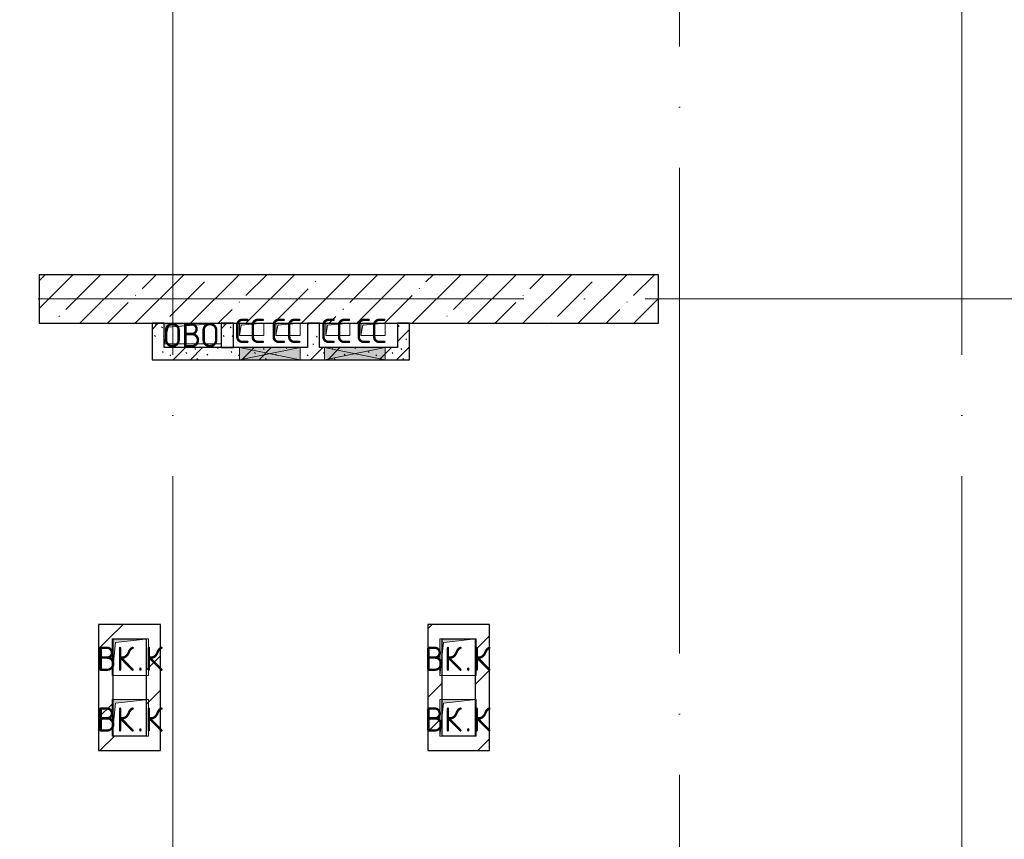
# Model space of a CAD drawing. Header units: millimetres. Extents: x -30540 to 173936, y -11730 to 122288.
# Tile 14 of 116: x -6425 to 1684, y 54600 to 61350. Entities that reach past the tile are written whole.
import ezdxf

# ---------------------------------------------------------------- set-up
doc = ezdxf.new("R2010")
doc.units = ezdxf.units.MM
doc.linetypes.add('ADSK_Линия сетки', pattern=[5000, 4000, -500, 0, -500])
for name, color, linetype, lineweight in [('A-____-NOTE-TEXT', 7, 'Continuous', 18), ('A-GLAZ-____-MCUT', 7, 'Continuous', 9), ('A-GLAZ-____-OTLN', 7, 'Continuous', 18), ('A-WALL-____-MCUT', 7, 'Continuous', 40), ('A-WALL-____-PATT', 7, 'Continuous', 40), ('I-WALL-____-MCUT', 7, 'Continuous', 40), ('M-EQPM-____-OTLN', 7, 'Continuous', 18), ('S-GRID-____-OTLN', 7, 'Continuous', 9)]:
    doc.layers.add(name, color=color, linetype=linetype, lineweight=lineweight)
doc.styles.add('GOST Common', font='GOST_Common.ttf', dxfattribs={"height": 200})
pattern_1 = [(45, (0, 0), (-424.264, 424.264), []), (45, (0, 282.8), (-424.264, 424.264), [])]
pattern_2 = [(135, (300.56, 377.28), (-565.6854, 6e-14), [10, -790]), (135, (349.8, 474.73), (-565.6854, 6e-14), [10, -790]), (135, (423.93, 473.06), (-565.6854, 6e-14), [10, -790]), (135, (229.92, 447.9), (-565.6854, 6e-14), [10, -790]), (135, (155.08, 447.9), (-565.6854, 6e-14), [10, -790]), (135, (114.9, 369.03), (-565.6854, 6e-14), [10, -790]), (135, (132.43, 285.8), (-565.6854, 6e-14), [10, -790]), (135, (214.66, 322), (-565.6854, 6e-14), [10, -790]), (135, (198.16, 261.88), (-565.6854, 6e-14), [10, -790]), (135, (45.2, 272.9), (-565.6854, 6e-14), [10, -790]), (135, (42.32, 336.16), (-565.6854, 6e-14), [10, -790]), (135, (92.26, 192.24), (-565.6854, 6e-14), [10, -790]), (135, (7.07, 149.2), (-565.6854, 6e-14), [10, -790]), (135, (80.6, 95.1), (-565.6854, 6e-14), [10, -790]), (135, (79.53, 36.94), (-565.6854, 6e-14), [10, -790]), (135, (153.87, 74.56), (-565.6854, 6e-14), [10, -790]), (135, (228.35, 124.8), (-565.6854, 6e-14), [10, -790]), (135, (279.75, 180.4), (-565.6854, 6e-14), [10, -790]), (135, (282.9, 31.63), (-565.6854, 6e-14), [10, -790]), (135, (377.38, 53.45), (-565.6854, 6e-14), [10, -790]), (135, (352.28, 102.7), (-565.6854, 6e-14), [10, -790]), (135, (354.05, 0), (-565.6854, 6e-14), [10, -790]), (135, (553.23, 16.45), (-565.6854, 6e-14), [10, -790]), (135, (542.38, 63.45), (-565.6854, 6e-14), [10, -790]), (135, (536.58, 239.3), (-565.6854, 6e-14), [10, -790]), (135, (475.85, 203.9), (-565.6854, 6e-14), [10, -790]), (135, (475.85, 316.54), (-565.6854, 6e-14), [10, -790]), (135, (520.8, 408.7), (-565.6854, 6e-14), [10, -790]), (135, (551.1, 470.8), (-565.6854, 6e-14), [10, -790]), (135, (235.25, 537.93), (-565.6854, 6e-14), [10, -790]), (135, (407.25, 547.65), (-565.6854, 6e-14), [10, -790]), (135, (94.5, 558.6), (-565.6854, 6e-14), [10, -790]), (135, (46.4, 532.3), (-565.6854, 6e-14), [10, -790]), (135, (85.56, 465.04), (-565.6854, 6e-14), [10, -790]), (135, (355.53, 181.14), (-565.6854, 6e-14), [10, -790]), (135, (362.23, 243.6), (-565.6854, 6e-14), [10, -790]), (135, (413.45, 344.1), (-565.6854, 6e-14), [10, -790]), (135, (286.3, 273.25), (-565.6854, 6e-14), [10, -790]), (135, (423.02, 263.72), (-565.6854, 6e-14), [10, -790]), (135, (162.94, 190.2), (-565.6854, 6e-14), [10, -790]), (135, (470.25, 120.93), (-565.6854, 6e-14), [10, -790]), (135, (484.48, 9.78), (-565.6854, 6e-14), [10, -790]), (45, (0, 212.13), (-565.6854, 0), []), (45, (212.13, 0), (-565.6854, 0), []), (45, (353.55, 0), (-565.6854, 0), []), (45, (0, 353.55), (-565.6854, 0), [])]

# ---------------------------------------------------------------- blocks, each defined once
blk = doc.blocks.new('АР_Отверстие прямоугольное - СС-4847803-01 ЭМ')
at = {"layer": 'A-GLAZ-____-OTLN', "lineweight": 13, "true_color": 0xf9f9f9}
blk.add_hatch(color=7, dxfattribs=at).paths.add_polyline_path([(375, -50), (375, 50), (-125, 50), (-125, -50)])
at = {"layer": 'A-GLAZ-____-MCUT', "color": 254, "lineweight": 15, "true_color": 0xcccccc}
for p, q in [((-125, 50), (-125, -50)), ((375, 50), (375, -50))]:
    blk.add_line(p, q, dxfattribs=at)
at = {"layer": 'A-GLAZ-____-OTLN', "color": 254, "lineweight": 5, "true_color": 0xcccccc}
for p, q in [((375, 50), (-125, -50)), ((-125, 50), (375, -50))]:
    blk.add_line(p, q, dxfattribs=at)
at = {"layer": 'A-GLAZ-____-OTLN', "color": 254, "lineweight": 13, "true_color": 0xcccccc}
for p, q in [((375, 50), (-125, 50)), ((-125, 50), (-125, -50)), ((375, -50), (375, 50)), ((-125, -50), (375, -50))]:
    blk.add_line(p, q, dxfattribs=at)
blk = doc.blocks.new('АР_Отверстие прямоугольное - СС-5263667-01 ЭМ')
at = {"layer": 'A-GLAZ-____-OTLN', "lineweight": 13, "true_color": 0xf9f9f9}
blk.add_hatch(color=7, dxfattribs=at).paths.add_polyline_path([(375, 50), (-125, 50), (-125, -50), (375, -50)])
at = {"layer": 'A-GLAZ-____-MCUT', "color": 254, "lineweight": 15, "true_color": 0xcccccc}
for p, q in [((-125, 50), (-125, -50)), ((375, 50), (375, -50))]:
    blk.add_line(p, q, dxfattribs=at)
at = {"layer": 'A-GLAZ-____-OTLN', "color": 254, "lineweight": 5, "true_color": 0xcccccc}
for p, q in [((375, 50), (-125, -50)), ((-125, 50), (375, -50))]:
    blk.add_line(p, q, dxfattribs=at)
at = {"layer": 'A-GLAZ-____-OTLN', "color": 254, "lineweight": 13, "true_color": 0xcccccc}
for p, q in [((375, 50), (-125, 50)), ((-125, 50), (-125, -50)), ((375, -50), (375, 50)), ((-125, -50), (375, -50))]:
    blk.add_line(p, q, dxfattribs=at)
blk = doc.blocks.new('АР_Канал вертикальный прямоугольный - ВК_К-7548682-01 ЭМ')
at = {"layer": 'M-EQPM-____-OTLN', "lineweight": 13, "true_color": 0xe2e2e2}
blk.add_hatch(color=254, dxfattribs=at).paths.add_polyline_path([(-150, -150), (-120, 120), (150, 150), (-150, 150)])
at = {"layer": 'M-EQPM-____-OTLN', "color": 253, "lineweight": 13, "true_color": 0xaaaaaa}
for p, q in [((150, 150), (-150, 150)), ((-150, 150), (-150, -150)), ((150, 150), (-150, 150)), ((-150, 150), (-150, -150)), ((-150, -150), (-150, 150)), ((-150, 150), (150, 150)), ((-150, -150), (-120, 120)), ((-150, -150), (-120, 120)), ((-120, 120), (150, 150)), ((-120, 120), (150, 150)), ((150, -150), (150, 150)), ((150, 150), (150, -150)), ((-150, -150), (150, -150)), ((150, -150), (-150, -150))]:
    blk.add_line(p, q, dxfattribs=at)
blk = doc.blocks.new('АР_Канал вертикальный прямоугольный - СС-5078178-01 ЭМ')
at = {"layer": 'M-EQPM-____-OTLN', "lineweight": 13, "true_color": 0xe2e2e2}
blk.add_hatch(color=254, dxfattribs=at).paths.add_polyline_path([(-100, -50), (-85, 35), (100, 50), (-100, 50)])
at = {"layer": 'M-EQPM-____-OTLN', "color": 253, "lineweight": 13, "true_color": 0xaaaaaa}
for p, q in [((100, 50), (-100, 50)), ((-100, 50), (-100, -50)), ((100, 50), (-100, 50)), ((-100, 50), (-100, -50)), ((-100, -50), (-100, 50)), ((-100, 50), (100, 50)), ((-100, -50), (-85, 35)), ((-100, -50), (-85, 35)), ((-85, 35), (100, 50)), ((-85, 35), (100, 50)), ((100, -50), (100, 50)), ((100, 50), (100, -50)), ((-100, -50), (100, -50)), ((100, -50), (-100, -50))]:
    blk.add_line(p, q, dxfattribs=at)
blk = doc.blocks.new('АР_Канал вертикальный прямоугольный - ОВО-5078230-01 ЭМ')
at = {"layer": 'M-EQPM-____-OTLN', "lineweight": 13, "true_color": 0xe2e2e2}
blk.add_hatch(color=254, dxfattribs=at).paths.add_polyline_path([(-235, -85), (-203, 53), (235, 85), (-235, 85)])
at = {"layer": 'M-EQPM-____-OTLN', "color": 253, "lineweight": 13, "true_color": 0xaaaaaa}
for p, q in [((235, 85), (-235, 85)), ((-235, 85), (-235, -85)), ((235, 85), (-235, 85)), ((-235, 85), (-235, -85)), ((-235, -85), (-235, 85)), ((-235, 85), (235, 85)), ((-203, 53), (235, 85)), ((-203, 53), (235, 85)), ((235, -85), (235, 85)), ((235, 85), (235, -85)), ((-235, -85), (-203, 53)), ((-235, -85), (-203, 53)), ((-235, -85), (235, -85)), ((235, -85), (-235, -85))]:
    blk.add_line(p, q, dxfattribs=at)
blk = doc.blocks.new('Наметкина 10_РД_АР_К1_отсоединено_rvt-1-01 ЭМ')
at = {"layer": 'A-WALL-____-PATT', "lineweight": 5, "true_color": 0xcccccc}
h = blk.add_hatch(dxfattribs=at)
h.set_pattern_fill('FP_5', color=254, style=0, pattern_type=2)
h.set_pattern_definition([(45, (0, 0), (-228.0985, 228.0985), []), (45, (228.1, 0), (-228.0985, 228.0985), [403.225, -80.645, 6.706, -73.939])])
h.paths.add_polyline_path([(-4017.2, 58850), (-1164.7, 58850), (-1164.7, 59250), (-6264.7, 59250), (-6264.7, 58850), (-4114.7, 58850)])
h = blk.add_hatch(dxfattribs=at)
h.set_pattern_fill('FP_1', color=254, style=0, pattern_type=2)
h.set_pattern_definition(pattern_2)
h.paths.add_polyline_path([(-5234.7, 58550), (-5234.7, 58850), (-5334.7, 58850), (-5334.7, 58550)])
h = blk.add_hatch(dxfattribs=at)
h.set_pattern_fill('FP_1', color=254, style=0, pattern_type=2)
h.set_pattern_definition(pattern_2)
h.paths.add_polyline_path([(-4664.7, 58650), (-4664.7, 58850), (-4764.7, 58850), (-4764.7, 58650)])
h = blk.add_hatch(dxfattribs=at)
h.set_pattern_fill('FP_1', color=254, style=0, pattern_type=2)
h.set_pattern_definition(pattern_2)
h.paths.add_polyline_path([(-4054.7, 58650), (-3954.7, 58650), (-3954.7, 58850), (-4054.7, 58850)])
h = blk.add_hatch(dxfattribs=at)
h.set_pattern_fill('FP_1', color=254, style=0, pattern_type=2)
h.set_pattern_definition(pattern_2)
h.paths.add_polyline_path([(-3214.7, 58550), (-3214.7, 58850), (-3314.7, 58850), (-3314.7, 58550)])
h = blk.add_hatch(dxfattribs=at)
h.set_pattern_fill('FP_1', color=254, style=0, pattern_type=2)
h.set_pattern_definition(pattern_2)
h.paths.add_polyline_path([(-4017.2, 58550), (-3314.7, 58550), (-3314.7, 58650), (-5234.7, 58650), (-5234.7, 58550), (-4114.7, 58550)])
h = blk.add_hatch(dxfattribs=at)
h.set_pattern_fill('FP_3', color=254, style=0, pattern_type=2)
h.set_pattern_definition(pattern_1)
h.paths.add_polyline_path([(-5664.7, 56250), (-5384.7, 56250), (-5384.7, 56370), (-5774.7, 56370), (-5774.7, 56250)])
h = blk.add_hatch(dxfattribs=at)
h.set_pattern_fill('FP_3', color=254, style=0, pattern_type=2)
h.set_pattern_definition(pattern_1)
h.paths.add_polyline_path([(-5384.7, 55330), (-5264.7, 55330), (-5264.7, 56370), (-5384.7, 56370), (-5384.7, 56250), (-5384.7, 56247.8), (-5384.7, 55750), (-5384.7, 55747.8), (-5384.7, 55450)])
h = blk.add_hatch(dxfattribs=at)
h.set_pattern_fill('FP_3', color=254, style=0, pattern_type=2)
h.set_pattern_definition(pattern_1)
h.paths.add_polyline_path([(-2964.7, 56250), (-2674.7, 56250), (-2674.7, 56370), (-3064.7, 56370), (-3064.7, 56250)])
h = blk.add_hatch(dxfattribs=at)
h.set_pattern_fill('FP_3', color=254, style=0, pattern_type=2)
h.set_pattern_definition(pattern_1)
h.paths.add_polyline_path([(-2554.7, 55330), (-2554.7, 56370), (-2674.7, 56370), (-2674.7, 56250), (-2674.7, 56248.9), (-2674.7, 55750), (-2674.7, 55748.9), (-2674.7, 55330)])
h = blk.add_hatch(dxfattribs=at)
h.set_pattern_fill('FP_3', color=254, style=0, pattern_type=2)
h.set_pattern_definition(pattern_1)
h.paths.add_polyline_path([(-5664.7, 55450), (-5654.7, 55450), (-5654.7, 55540)])
h.paths.add_polyline_path([(-5664.7, 55450), (-5664.7, 55750), (-5654.7, 55750), (-5654.7, 56040), (-5664.7, 55950), (-5664.7, 56250), (-5774.7, 56250), (-5774.7, 55450)])
h = blk.add_hatch(dxfattribs=at)
h.set_pattern_fill('FP_3', color=254, style=0, pattern_type=2)
h.set_pattern_definition(pattern_1)
h.paths.add_polyline_path([(-2964.7, 55450), (-2944.7, 55450), (-2944.7, 55630)])
h.paths.add_polyline_path([(-2964.7, 55450), (-2964.7, 55750), (-2944.7, 55750), (-2944.7, 56130), (-2964.7, 55950), (-2964.7, 56250), (-3064.7, 56250), (-3064.7, 55450)])
h = blk.add_hatch(dxfattribs=at)
h.set_pattern_fill('FP_3', color=254, style=0, pattern_type=2)
h.set_pattern_definition(pattern_1)
h.paths.add_polyline_path([(-5634.7, 55330), (-5384.7, 55330), (-5384.7, 55450), (-5774.7, 55450), (-5774.7, 55330), (-5664.7, 55330)])
at = {"layer": 'A-WALL-____-MCUT', "color": 254, "lineweight": 30, "true_color": 0xcccccc}
for p, q in [((-1164.7, 59250), (-6264.7, 59250)), ((-6264.7, 59250), (-6264.7, 58850)), ((-1164.7, 58850), (-1164.7, 59250)), ((-6264.7, 58850), (-1164.7, 58850))]:
    blk.add_line(p, q, dxfattribs=at)
at = {"layer": 'I-WALL-____-MCUT', "color": 254, "lineweight": 30, "true_color": 0xcccccc}
for p, q in [((-5334.7, 58850), (-5334.7, 58550)), ((-5234.7, 58850), (-5334.7, 58850)), ((-5234.7, 58650), (-5234.7, 58850)), ((-4764.7, 58850), (-4764.7, 58650)), ((-4664.7, 58850), (-4764.7, 58850)), ((-4664.7, 58650), (-4664.7, 58850)), ((-3954.7, 58850), (-4054.7, 58850)), ((-4054.7, 58850), (-4054.7, 58650)), ((-3954.7, 58650), (-3954.7, 58850)), ((-3214.7, 58850), (-3314.7, 58850)), ((-3314.7, 58850), (-3314.7, 58650)), ((-3214.7, 58550), (-3214.7, 58850)), ((-4614.7, 58650), (-5234.7, 58650)), ((-4764.7, 58650), (-4664.7, 58650)), ((-4114.7, 58650), (-4614.7, 58650)), ((-4054.7, 58650), (-4114.7, 58650)), ((-3914.7, 58650), (-3954.7, 58650)), ((-3414.7, 58650), (-3914.7, 58650)), ((-3314.7, 58650), (-3414.7, 58650)), ((-5334.7, 58550), (-5234.7, 58550)), ((-5234.7, 58550), (-4614.7, 58550)), ((-4614.7, 58550), (-4114.7, 58550)), ((-4114.7, 58550), (-3914.7, 58550)), ((-3914.7, 58550), (-3414.7, 58550)), ((-3414.7, 58550), (-3314.7, 58550)), ((-3314.7, 58550), (-3214.7, 58550)), ((-5384.7, 56370), (-5774.7, 56370)), ((-5774.7, 56370), (-5774.7, 56250)), ((-5264.7, 56370), (-5384.7, 56370)), ((-5264.7, 55330), (-5264.7, 56370)), ((-2674.7, 56370), (-3064.7, 56370)), ((-3064.7, 56370), (-3064.7, 56250)), ((-2554.7, 56370), (-2674.7, 56370)), ((-2554.7, 55330), (-2554.7, 56370)), ((-5774.7, 56250), (-5774.7, 55450)), ((-5654.7, 56250), (-5384.7, 56250)), ((-5654.7, 55450), (-5654.7, 56250)), ((-5384.7, 56250), (-5384.7, 55450)), ((-3064.7, 56250), (-3064.7, 55450)), ((-2944.7, 56250), (-2674.7, 56250)), ((-2944.7, 55450), (-2944.7, 56250)), ((-2674.7, 56250), (-2674.7, 55450)), ((-5774.7, 55450), (-5774.7, 55330)), ((-5384.7, 55450), (-5654.7, 55450)), ((-3064.7, 55450), (-3064.7, 55330)), ((-2674.7, 55450), (-2944.7, 55450)), ((-5774.7, 55330), (-5384.7, 55330)), ((-5384.7, 55330), (-5264.7, 55330)), ((-3064.7, 55330), (-2674.7, 55330)), ((-2674.7, 55330), (-2554.7, 55330))]:
    blk.add_line(p, q, dxfattribs=at)
at = {"layer": 'A-GLAZ-____-OTLN', "color": 254, "lineweight": 13, "true_color": 0xcccccc}
blk.add_blockref('АР_Отверстие прямоугольное - СС-4847803-01 ЭМ', (-4489.7, 58600), dxfattribs=at)
at = {"layer": 'A-GLAZ-____-OTLN', "color": 254, "lineweight": 13, "true_color": 0xcccccc, "rotation": 180}
blk.add_blockref('АР_Отверстие прямоугольное - СС-5263667-01 ЭМ', (-3539.7, 58600), dxfattribs=at)
at = {"layer": 'M-EQPM-____-OTLN', "color": 253, "lineweight": 5, "true_color": 0xaaaaaa}
for name, p in [('АР_Канал вертикальный прямоугольный - ОВО-5078230-01 ЭМ', (-4999.7, 58765)), ('АР_Канал вертикальный прямоугольный - СС-5078178-01 ЭМ', (-4514.7, 58800)), ('АР_Канал вертикальный прямоугольный - СС-5078178-01 ЭМ', (-4214.7, 58800)), ('АР_Канал вертикальный прямоугольный - СС-5078178-01 ЭМ', (-3804.7, 58800)), ('АР_Канал вертикальный прямоугольный - СС-5078178-01 ЭМ', (-3514.7, 58800)), ('АР_Канал вертикальный прямоугольный - ВК_К-7548682-01 ЭМ', (-5514.7, 56100)), ('АР_Канал вертикальный прямоугольный - ВК_К-7548682-01 ЭМ', (-2814.7, 56100)), ('АР_Канал вертикальный прямоугольный - ВК_К-7548682-01 ЭМ', (-5514.7, 55600)), ('АР_Канал вертикальный прямоугольный - ВК_К-7548682-01 ЭМ', (-2814.7, 55600))]:
    blk.add_blockref(name, p, dxfattribs=at)
at = {"layer": 'A-____-NOTE-TEXT', "color": 253, "lineweight": 5, "true_color": 0xaaaaaa, "char_height": 200, "attachment_point": 1, "style": 'GOST Common'}
for s, insert, width in [('СС', (-4656.9, 58887.2), 352.742), ('СС', (-4356.9, 58887.2), 352.742), ('СС', (-3946.9, 58887.2), 352.742), ('СС', (-3656.9, 58887.2), 352.742), ('ОВО', (-5241.9, 58852.2), 593.249), ('ВК', (-5789.9, 56187.2), 400.844), ('\\fGOST Common|b0|i0|c204|p34|;К', (-5393, 56187.2), 192.405), ('ВК', (-3089.9, 56187.2), 400.844), ('\\fGOST Common|b0|i0|c204|p34|;К', (-2693, 56187.2), 192.405), ('\\fGOST Common|b0|i0|c204|p34|;.', (-5459.2, 56187.2), 80.169), ('\\fGOST Common|b0|i0|c204|p34|;.', (-2759.2, 56187.2), 80.169), ('ВК', (-5789.9, 55687.2), 400.844), ('\\fGOST Common|b0|i0|c204|p34|;К', (-5393, 55687.2), 192.405), ('ВК', (-3089.9, 55687.2), 400.844), ('\\fGOST Common|b0|i0|c204|p34|;К', (-2693, 55687.2), 192.405), ('\\fGOST Common|b0|i0|c204|p34|;.', (-5459.2, 55687.2), 80.169), ('\\fGOST Common|b0|i0|c204|p34|;.', (-2759.2, 55687.2), 80.169)]:
    blk.add_mtext(s, dxfattribs=dict(at, insert=insert, width=width))

msp = doc.modelspace()

# ---------------------------------------------------------------- linework, layer by layer
at = {"layer": 'S-GRID-____-OTLN', "color": 253, "linetype": 'ADSK_Линия сетки', "true_color": 0xaaaaaa}
for p, q in [((-5164.7, 23589.3), (-5164.7, 98105.9)), ((-989.7, 26129.3), (-989.7, 98105.9)), ((1335.3, 23589.3), (1335.3, 98105.9)), ((17726.8, 59050), (-28904.3, 59050))]:
    msp.add_line(p, q, dxfattribs=at)

# ---------------------------------------------------------------- block references
at = {"lineweight": 5}
msp.add_blockref('Наметкина 10_РД_АР_К1_отсоединено_rvt-1-01 ЭМ', (0, 0), dxfattribs=at)

doc.saveas('drawing.dxf')
